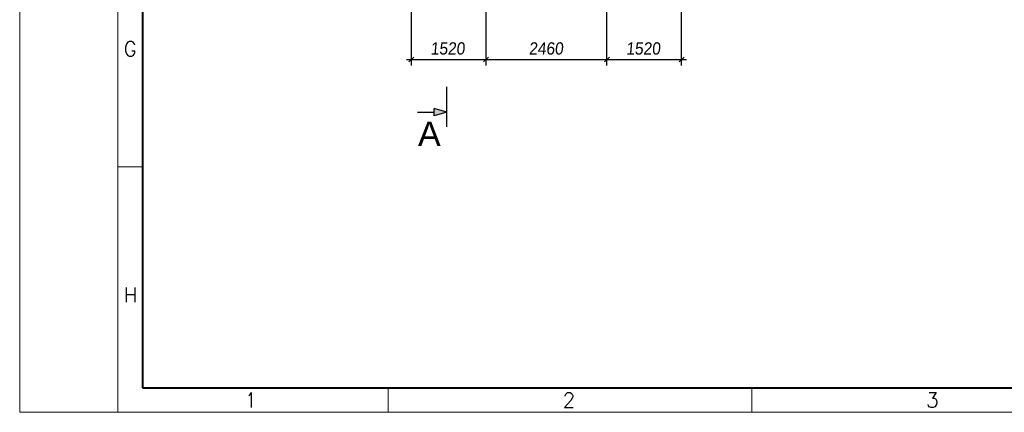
# Paper-space layout 'A0 Advance Steel' of a CAD drawing. Header units: millimetres. Extents: x 209 to 803, y 321 to 741.
# Tile 1 of 52: x 209 to 409, y 321 to 401. Entities that reach past the tile are written whole.
import ezdxf

# ---------------------------------------------------------------- set-up
doc = ezdxf.new("R2010")
doc.units = ezdxf.units.MM
doc.layers.get('0').update_dxf_attribs({"linetype": 'CONTINUOUS'})
for name, color, linetype, lineweight in [('5', 7, 'CONTINUOUS', 15), ('RAHM2', 1, 'CONTINUOUS', 15), ('RAHM3', 51, 'CONTINUOUS', 30), ('RAHM5', 3, 'CONTINUOUS', 40)]:
    doc.layers.add(name, color=color, linetype=linetype, lineweight=lineweight)
doc.layers.add('AS_DIM_ON', color=7, linetype='CONTINUOUS')
doc.styles.add('ARIAL_1', font='arial.ttf', dxfattribs={"width": 0.9, "oblique": 5})
doc.styles.add('CutSymbolDown', font='arial.ttf', dxfattribs={"height": 5})
doc.styles.add('ROMANS', font='romans.shx', dxfattribs={"width": 0.9})

# ---------------------------------------------------------------- blocks, each defined once
blk = doc.blocks.new('132QEWDSAASD')
at = {"layer": 'RAHM2'}
for p, q in [((20, 297), (20, 0)), ((20, 50), (25, 50)), ((75, 0), (75, 5)), ((149, 0), (149, 5))]:
    blk.add_line(p, q, dxfattribs=at)
blk.add_lwpolyline([(0, 0), (0, 420), (594, 420), (594, 0)], close=True, dxfattribs=at)
at = {"layer": 'RAHM5'}
for p, q in [((25, 297), (25, 5)), ((25, 5), (589, 5))]:
    blk.add_line(p, q, dxfattribs=at)
at = {"layer": 'RAHM3', "style": 'ROMANS'}
for s, p in [('G', (21.14, 72.48)), ('H', (21.14, 22.43)), ('2', (110.5, 1)), ('3', (184.5, 1))]:
    blk.add_text(s, height=3, dxfattribs=at).set_placement(p)
at = {"layer": 'RAHM3', "style": 'ROMANS', "width": 0.8}
blk.add_text('1', height=3, dxfattribs=at).set_placement((46, 1))
blk = doc.blocks.new('5ytrhfgvc')
at = {"layer": '5'}
blk.add_blockref('132QEWDSAASD', (0, 0), dxfattribs=at)
blk = doc.blocks.new('sectiondown')
blk.add_hatch(color=256).paths.add_polyline_path([(0, 0), (-2.55, 0.73), (-2.55, -0.73)])
at = {"color": 7, "linetype": 'Continuous'}
for p, q in [((0, -3), (0, 5.15)), ((-6, 0), (-2.55, 0))]:
    blk.add_line(p, q, dxfattribs=at)
for p, q in [((0, 0), (-2.55, 0.73)), ((-2.55, -0.73), (-2.55, 0.73)), ((0, 0), (-2.55, -0.73))]:
    blk.add_line(p, q)

psp = doc.layouts.new('A0 Advance Steel')

# ---------------------------------------------------------------- linework, layer by layer
at = {"layer": 'AS_DIM_ON', "color": 8}
for p, q in [((288.71, 391.83), (288.71, 414.41)), ((303.91, 391.83), (303.91, 414.41)), ((328.51, 391.83), (328.51, 414.41)), ((343.71, 391.83), (343.71, 414.41)), ((287.71, 393.08), (303.91, 393.08)), ((303.91, 393.08), (328.51, 393.08)), ((328.51, 393.08), (344.71, 393.08))]:
    psp.add_line(p, q, dxfattribs=at)
at = {"layer": 'AS_DIM_ON', "color": 8, "linetype": 'ByBlock', "lineweight": -2}
for p, q in [((289.21, 393.58), (288.21, 392.58)), ((303.41, 392.58), (304.41, 393.58)), ((304.41, 393.58), (303.41, 392.58)), ((328.01, 392.58), (329.01, 393.58)), ((329.01, 393.58), (328.01, 392.58)), ((343.21, 392.58), (344.21, 393.58))]:
    psp.add_line(p, q, dxfattribs=at)

# ---------------------------------------------------------------- block references
at = {"extrusion": (0, 0, -1), "xscale": -1}
psp.add_blockref('sectiondown', (-295.93, 382.34, 38595.31), dxfattribs=at)
at = {"layer": '5'}
psp.add_blockref('5ytrhfgvc', (208.99, 321.25), dxfattribs=at)

# ---------------------------------------------------------------- texts
at = {"color": 96, "style": 'CutSymbolDown'}
psp.add_text('A', height=5, dxfattribs=at).set_placement((290.04, 375.44))
at = {"layer": 'AS_DIM_ON', "color": 9, "style": 'ARIAL_1', "oblique": 5, "width": 0.9}
for s, p in [('1520', (292.6, 394.08)), ('2460', (312.63, 394.08)), ('1520', (332.4, 394.08))]:
    psp.add_text(s, height=2.5, dxfattribs=at).set_placement(p)

doc.saveas('drawing.dxf')
